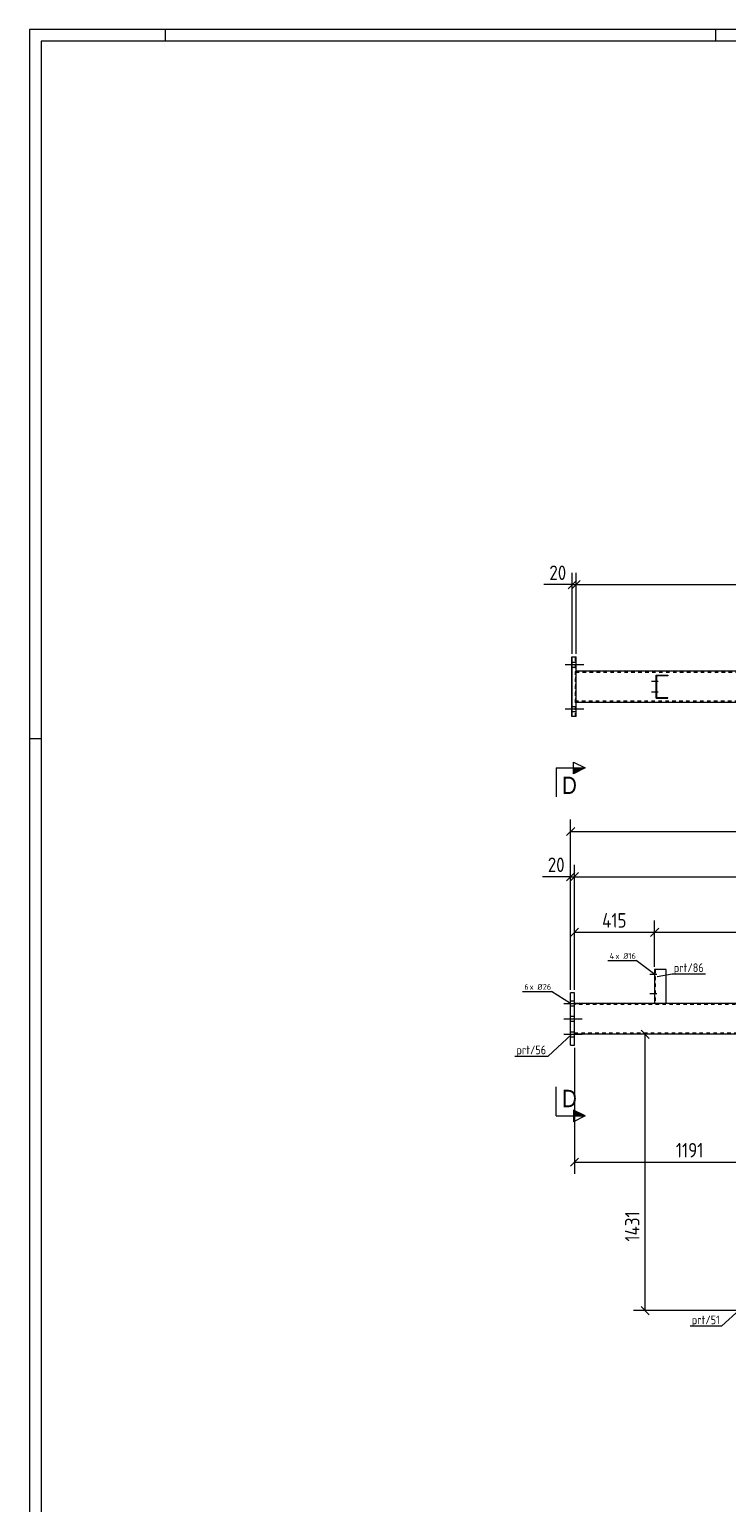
# Model space of a CAD drawing. Header units: millimetres. Extents: x 1 to 1188, y 1 to 840.
# Tile 2 of 6: x 1 to 242, y 331 to 840. Entities that reach past the tile are written whole.
import ezdxf

# ---------------------------------------------------------------- set-up
doc = ezdxf.new("R2010")
doc.units = ezdxf.units.MM
doc.header["$LTSCALE"] = 0.6
doc.linetypes.add('XKITLINE00', pattern=[0])
doc.linetypes.add('XKITLINE02', pattern=[4, 2, -2])
for name, color, linetype, lineweight in [('Bolt', 7, 'Continuous', 0), ('BoltMark', 3, 'Continuous', 0), ('DrawingSheet', 5, 'Continuous', 0), ('Part', 2, 'Continuous', 0), ('PartMark', 3, 'Continuous', 0), ('Section', 6, 'Continuous', 0), ('Z-DIMENSIONS', 1, 'Continuous', 0)]:
    doc.layers.add(name, color=color, linetype=linetype, lineweight=lineweight)
doc.styles.add('ARIAL', font='ARIAL.TTF')
doc.styles.add('ISOCPEUR', font='ISOCPEUR.TTF')

msp = doc.modelspace()

# ---------------------------------------------------------------- hatches: boundary and pattern name
at = {"layer": 'Section'}
for points in [[(188.87, 584.99), (192.87, 584.99), (188.87, 582.99)], [(188.87, 466.84), (192.87, 464.84), (188.87, 464.84)]]:
    msp.add_hatch(color=6, dxfattribs=at).paths.add_polyline_path(points, flags=17)

# ---------------------------------------------------------------- linework, layer by layer
at = {"layer": 'Bolt', "color": 3, "linetype": 'XKITLINE00', "lineweight": 0}
for p, q in [((185.95, 620.7), (192.28, 620.7)), ((186, 620.7), (192.33, 620.7)), ((186.05, 620.7), (192.38, 620.7)), ((188.27, 621.56), (189.6, 621.56)), ((188.32, 621.56), (189.66, 621.56)), ((188.38, 621.56), (189.71, 621.56)), ((188.29, 619.83), (189.62, 619.83)), ((188.34, 619.83), (189.67, 619.83)), ((188.39, 619.83), (189.73, 619.83)), ((218.12, 614.86), (215.76, 614.86)), ((218.12, 611.2), (215.76, 611.2)), ((217.62, 614.33), (217.42, 614.33)), ((217.62, 610.66), (217.42, 610.66)), ((217.63, 615.4), (217.43, 615.4)), ((217.63, 611.73), (217.43, 611.73)), ((185.95, 605.36), (192.28, 605.36)), ((186, 605.36), (192.33, 605.36)), ((186.05, 605.36), (192.38, 605.36)), ((188.27, 606.23), (189.6, 606.23)), ((188.32, 606.23), (189.66, 606.23)), ((188.38, 606.23), (189.71, 606.23)), ((188.29, 604.5), (189.62, 604.5)), ((188.34, 604.5), (189.67, 604.5)), ((188.39, 604.5), (189.73, 604.5)), ((217.08, 514.22), (216.88, 514.22)), ((217.08, 514.22), (216.88, 514.22)), ((217.58, 513.69), (215.21, 513.69)), ((217.58, 513.69), (215.21, 513.69)), ((217.08, 513.15), (216.88, 513.15)), ((217.08, 513.15), (216.88, 513.15)), ((185.54, 503.69), (191.87, 503.69)), ((185.54, 503.69), (191.87, 503.69)), ((187.87, 504.55), (189.2, 504.55)), ((187.87, 504.55), (189.2, 504.55)), ((217.58, 507.02), (215.21, 507.02)), ((217.58, 507.02), (215.21, 507.02)), ((217.08, 507.55), (216.88, 507.55)), ((217.08, 507.55), (216.88, 507.55)), ((217.08, 506.49), (216.88, 506.49)), ((217.08, 506.49), (216.88, 506.49)), ((187.87, 502.82), (189.2, 502.82)), ((187.87, 502.82), (189.2, 502.82)), ((187.87, 499.22), (189.2, 499.22)), ((187.87, 499.22), (189.2, 499.22)), ((185.54, 498.35), (191.87, 498.35)), ((185.54, 498.35), (191.87, 498.35)), ((187.87, 497.49), (189.2, 497.49)), ((187.87, 497.49), (189.2, 497.49)), ((187.87, 493.89), (189.2, 493.89)), ((187.87, 493.89), (189.2, 493.89)), ((185.54, 493.02), (191.87, 493.02)), ((185.54, 493.02), (191.87, 493.02)), ((187.87, 492.15), (189.2, 492.15)), ((187.87, 492.15), (189.2, 492.15))]:
    msp.add_line(p, q, dxfattribs=at)
at = {"layer": 'BoltMark', "color": 4, "linetype": 'XKITLINE00', "lineweight": 0}
for p, q in [((200.75, 518.45), (210.55, 518.45)), ((216.91, 513.69), (210.55, 518.45)), ((171.29, 507.78), (181.25, 507.78)), ((187.87, 503.69), (181.25, 507.78))]:
    msp.add_line(p, q, dxfattribs=at)
at = {"layer": 'DrawingSheet', "color": 2, "linetype": 'XKITLINE00', "lineweight": 0}
for p, q in [((1188, 840), (1, 840)), ((1, 840), (1, 1)), ((48, 836), (48, 840)), ((238, 836), (238, 840)), ((5, 595), (1, 595))]:
    msp.add_line(p, q, dxfattribs=at)
at = {"layer": 'DrawingSheet', "color": 3, "linetype": 'XKITLINE00', "lineweight": 0}
for p, q in [((1184, 836), (5, 836)), ((5, 836), (5, 5))]:
    msp.add_line(p, q, dxfattribs=at)
at = {"layer": 'Part', "color": 2, "linetype": 'XKITLINE00', "lineweight": 0}
for p, q in [((188.24, 602.7), (188.24, 623.36)), ((188.24, 623.36), (189.75, 623.36)), ((188.42, 602.7), (188.42, 623.36)), ((189.75, 602.7), (189.75, 623.36)), ((970.64, 618.36), (189.75, 618.36)), ((217.45, 617.03), (217.39, 617.03)), ((217.39, 617.03), (221.45, 617.03)), ((217.39, 609.03), (217.39, 617.03)), ((217.45, 609.03), (217.45, 617.03)), ((221.45, 616.83), (217.65, 616.83)), ((217.65, 609.23), (217.65, 616.83)), ((221.45, 617.03), (221.45, 616.83)), ((189.75, 607.7), (970.64, 607.7)), ((217.45, 609.03), (217.39, 609.03)), ((217.39, 609.03), (221.45, 609.03)), ((221.45, 609.23), (217.65, 609.23)), ((221.45, 609.03), (221.45, 609.23)), ((189.75, 602.7), (188.24, 602.7)), ((216.88, 515.35), (216.88, 503.69)), ((220.88, 515.35), (216.88, 515.35)), ((220.88, 503.69), (220.88, 515.35)), ((187.87, 489.29), (187.87, 507.35)), ((189.2, 507.35), (187.87, 507.35)), ((189.2, 489.29), (189.2, 507.35)), ((952.46, 503.69), (189.2, 503.69)), ((187.87, 489.29), (189.2, 489.29)), ((952.46, 493.02), (189.2, 493.02))]:
    msp.add_line(p, q, dxfattribs=at)
at = {"layer": 'Part', "color": 7, "linetype": 'XKITLINE02', "lineweight": 0}
for p, q in [((189.57, 602.7), (189.57, 623.36)), ((189.61, 607.7), (189.61, 618.36)), ((189.75, 618.36), (189.61, 618.36)), ((189.62, 618.03), (970.57, 618.03)), ((189.62, 608.03), (189.62, 618.03)), ((189.71, 618.03), (189.75, 618.03)), ((189.71, 608.03), (189.71, 618.03)), ((189.72, 607.7), (189.72, 618.36)), ((217.59, 609.23), (217.59, 616.83)), ((217.65, 616.83), (217.59, 616.83)), ((221.39, 616.83), (221.39, 617.03)), ((189.75, 607.7), (189.61, 607.7)), ((970.57, 608.03), (189.62, 608.03)), ((217.59, 609.23), (217.65, 609.23)), ((221.39, 609.03), (221.39, 609.23)), ((217.08, 515.35), (217.08, 503.69)), ((189.2, 493.02), (189.2, 503.69)), ((220.88, 503.69), (216.88, 503.69)), ((216.88, 503.69), (216.88, 503.69)), ((220.88, 503.69), (220.88, 503.69)), ((964.79, 503.35), (189.2, 503.35)), ((967.97, 493.35), (189.2, 493.35))]:
    msp.add_line(p, q, dxfattribs=at)
at = {"layer": 'Part', "color": 11, "linetype": 'XKITLINE00', "lineweight": 0}
for p, q in [((217.45, 616.01), (217.65, 616.21)), ((218.27, 616.83), (218.47, 617.03)), ((220.97, 616.83), (221.17, 617.03)), ((217.45, 613.31), (217.65, 613.51)), ((217.45, 611.97), (217.65, 612.17)), ((217.45, 609.27), (217.65, 609.47)), ((218.56, 609.03), (218.76, 609.23)), ((221.25, 609.03), (221.45, 609.23))]:
    msp.add_line(p, q, dxfattribs=at)
at = {"layer": 'PartMark', "color": 7, "linetype": 'XKITLINE00', "lineweight": 0}
for p, q in [((217.7, 513), (222.89, 513.9)), ((222.89, 513.9), (234.4, 513.9)), ((188.16, 492.93), (180.06, 485.51)), ((168.55, 485.51), (180.06, 485.51)), ((246.15, 397.89), (240.09, 392.29)), ((229.09, 392.29), (240.09, 392.29))]:
    msp.add_line(p, q, dxfattribs=at)
at = {"layer": 'Section', "color": 6, "linetype": 'XKITLINE00', "lineweight": 0}
for p, q in [((182.87, 584.99), (182.87, 574.99)), ((182.87, 584.99), (192.87, 584.99)), ((188.87, 582.99), (188.87, 586.99)), ((188.87, 586.99), (192.87, 584.99)), ((192.87, 584.99), (188.87, 582.99)), ((182.87, 464.84), (182.87, 474.84)), ((182.87, 464.84), (192.87, 464.84)), ((192.87, 464.84), (188.87, 466.84)), ((188.87, 466.84), (188.87, 462.84)), ((192.87, 464.84), (188.87, 462.84))]:
    msp.add_line(p, q, dxfattribs=at)
at = {"layer": 'Z-DIMENSIONS', "color": 7, "linetype": 'XKITLINE00', "lineweight": 0}
for p, q in [((188.42, 624.36), (188.42, 652.39)), ((189.75, 624.36), (189.75, 652.39)), ((189.75, 624.36), (189.75, 652.39)), ((188.42, 648.29), (178.66, 648.29)), ((188.42, 648.29), (178.66, 648.29)), ((189.84, 649.7), (187.01, 646.88)), ((191.17, 649.7), (188.34, 646.88)), ((191.17, 649.7), (188.34, 646.88)), ((188.42, 648.29), (189.75, 648.29)), ((189.75, 648.29), (970.64, 648.29)), ((187.87, 508.35), (187.87, 567.14)), ((189.28, 564.45), (186.46, 561.62)), ((187.87, 563.04), (970.18, 563.04)), ((187.87, 508.35), (187.87, 551.54)), ((189.2, 508.35), (189.2, 551.54)), ((189.2, 508.35), (189.2, 551.54)), ((187.87, 547.44), (178.1, 547.44)), ((187.87, 547.44), (178.1, 547.44)), ((189.28, 548.86), (186.46, 546.03)), ((190.62, 548.86), (187.79, 546.03)), ((190.62, 548.86), (187.79, 546.03)), ((187.87, 547.44), (189.2, 547.44)), ((189.2, 547.44), (970.17, 547.44)), ((190.62, 529.67), (187.79, 526.84)), ((189.2, 508.35), (189.2, 532.35)), ((218.29, 529.67), (215.46, 526.84)), ((218.29, 529.67), (215.46, 526.84)), ((216.88, 516.35), (216.88, 532.35)), ((216.88, 516.35), (216.88, 532.35)), ((189.2, 528.25), (216.88, 528.25)), ((216.88, 528.25), (310.21, 528.25)), ((212.2, 494.43), (215.03, 491.61)), ((923.67, 493.02), (209.52, 493.02)), ((213.62, 397.59), (213.62, 493.02)), ((189.2, 488.29), (189.2, 444.88)), ((190.62, 450.29), (187.79, 447.46)), ((189.2, 448.88), (268.63, 448.88)), ((247.35, 397.59), (209.52, 397.59)), ((212.2, 399.01), (215.03, 396.18))]:
    msp.add_line(p, q, dxfattribs=at)
at = {"layer": 'Z-DIMENSIONS', "color": 3}
for p in [(188.42, 648.29), (189.75, 648.29), (189.75, 648.29), (187.87, 563.04), (187.87, 547.44), (189.2, 547.44), (189.2, 547.44), (189.2, 528.25), (216.88, 528.25), (216.88, 528.25), (213.62, 493.02), (189.2, 448.88), (213.62, 397.59)]:
    msp.add_point(p, dxfattribs=at)

# ---------------------------------------------------------------- texts
at = {"layer": 'BoltMark', "color": 4, "style": 'ISOCPEUR', "width": 0.85}
for s, p in [('4', (201.35, 519.05)), ('x Ø', (203.33, 519.05)), ('16', (207.88, 519.05)), ('6', (171.89, 508.38)), ('x Ø', (173.7, 508.38)), ('26', (178.25, 508.38))]:
    msp.add_text(s, height=2, dxfattribs=at).set_placement(p)
at = {"layer": 'PartMark', "color": 3, "style": 'ISOCPEUR', "width": 0.85}
for s, p in [('prt/86', (223.49, 514.5)), ('prt/56', (169.15, 486.11)), ('prt/51', (229.69, 392.89))]:
    msp.add_text(s, height=3, dxfattribs=at).set_placement(p)
at = {"layer": 'Section', "color": 6, "style": 'ARIAL', "width": 0.85}
for p in [(184.87, 575.99), (184.87, 467.84)]:
    msp.add_text('D', height=6, dxfattribs=at).set_placement(p)
at = {"layer": 'Z-DIMENSIONS', "color": 3, "style": 'ISOCPEUR', "width": 0.85}
for s, p in [('20', (180.53, 649.89)), ('20', (179.98, 549.04)), ('415', (198.74, 529.85)), ('1191', (224.19, 450.48))]:
    msp.add_text(s, height=5, dxfattribs=at).set_placement(p)
msp.add_text('1431', height=5, rotation=90.0002, dxfattribs=at).set_placement((211.66, 421.43))

doc.saveas('drawing.dxf')
